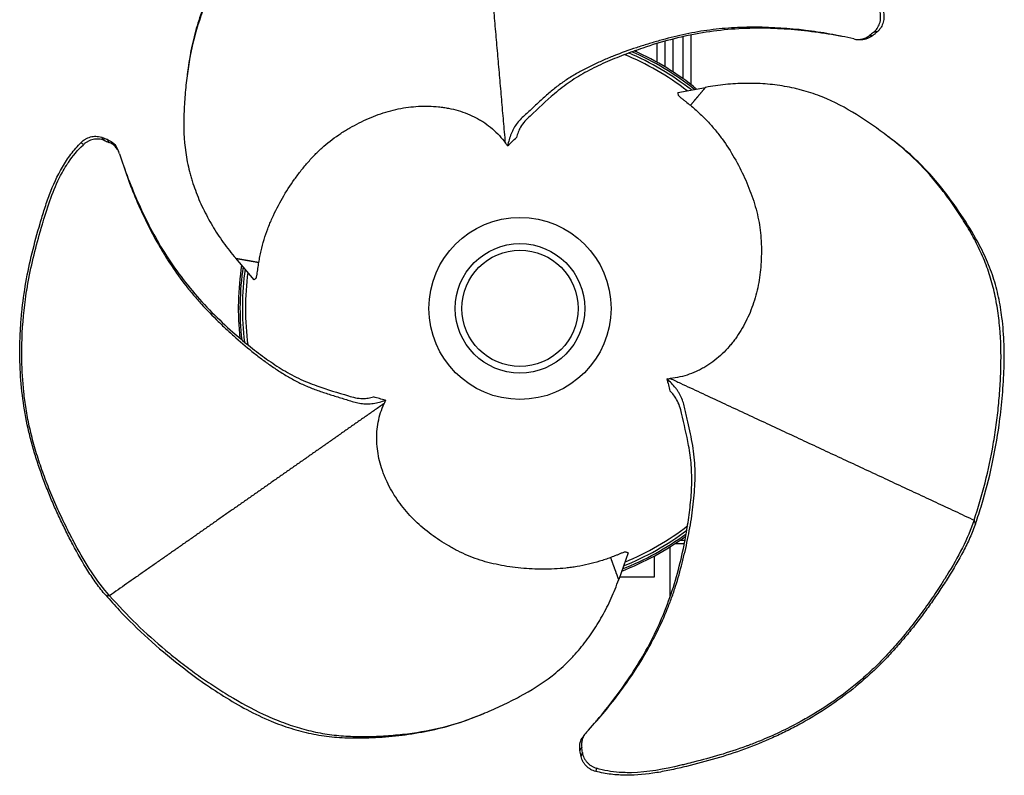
# Model space of a CAD drawing. Header units: millimetres. Extents: x 1247 to 1627, y 1234 to 1795.
# Tile 1 of 2: x 1247 to 1627, y 1234 to 1526. Entities that reach past the tile are written whole.
import ezdxf

# ---------------------------------------------------------------- set-up
doc = ezdxf.new("R2010")
doc.units = ezdxf.units.MM

msp = doc.modelspace()

# ---------------------------------------------------------------- linework, layer by layer
at = {"color": 7, "linetype": 'Continuous', "lineweight": 25}
for p, q in [((1496.07, 1507.48), (1496.07, 1517.24)), ((1506.07, 1519.61), (1506.07, 1500.69)), ((1485.07, 1513.26), (1485.07, 1513.9)), ((1493.07, 1509.22), (1493.07, 1516.44)), ((1501.01, 1497.59), (1511.71, 1499.6)), ((1337.41, 1425.32), (1330.32, 1433.58)), ((1615.99, 1331.09), (1615.42, 1332.47)), ((1501.92, 1324.75), (1503.77, 1324.75)), ((1481.8, 1319.78), (1478.19, 1309.51)), ((1498.07, 1303.23), (1498.07, 1322.21)), ((1492.07, 1310.62), (1492.07, 1318.69)), ((1478.58, 1310.62), (1492.07, 1310.62)), ((1280.12, 1303.46), (1281.6, 1303.26))]:
    msp.add_line(p, q, dxfattribs=at)
at = {"color": 1, "linetype": 'Continuous', "lineweight": 25}
for p, q in [((1499.07, 1518.17), (1499.07, 1505.61)), ((1503.07, 1502.9), (1503.07, 1518.97)), ((1503.52, 1323.36), (1499.86, 1323.36))]:
    msp.add_line(p, q, dxfattribs=at)
at = {"color": 7, "linetype": 'Continuous', "lineweight": 25}
for radius in [35.16, 25, 22.44]:
    msp.add_circle((1440.07, 1414.23), radius, dxfattribs=at)
for radius, start, end in [(108.11, 51.4653, 66.4785), (108.77, 51.1638, 66.0707), (106, 52.4585, 67.698), (107.2, 51.887, 66.9999), (108.77, 171.1638, 186.1061), (108.11, 171.4653, 186.4786), (107.2, 171.887, 186.9542), (106, 172.4585, 187.6583), (108.11, 291.4653, 306.3925), (107.2, 291.887, 306.9535), (106, 292.4585, 307.7), (108.77, 291.1638, 306.0449)]:
    msp.add_arc((1440.07, 1414.23), radius, start, end, dxfattribs=at)
for points, knots in [([(1424.12, 1608.15), (1421.59, 1607.63), (1413.98, 1606.06), (1401.38, 1602.52), (1388.24, 1597.75), (1377.05, 1592.91), (1367.69, 1588.31), (1358.61, 1583.15), (1350.63, 1577.73), (1343.83, 1572.14), (1338.09, 1566.46), (1333.05, 1560.12), (1327.91, 1552.01), (1322.74, 1542.21), (1318.16, 1531.85), (1314.95, 1522.34), (1312.97, 1514.19), (1312.2, 1508.76), (1311.84, 1506.22)], [0, 0, 0, 0, 0.04716, 0.141536, 0.236472, 0.298957, 0.361436, 0.424831, 0.488192, 0.53722, 0.586225, 0.637164, 0.688144, 0.766273, 0.844402, 0.898381, 0.952464, 1, 1, 1, 1]), ([(1423.21, 1606.96), (1418.31, 1605.98), (1413.42, 1604.79), (1403.74, 1602.04), (1398.94, 1600.47), (1391.83, 1597.86), (1389.48, 1596.95), (1384.79, 1595.03), (1382.47, 1594.03), (1377.87, 1591.95), (1375.6, 1590.87), (1371.1, 1588.63), (1368.87, 1587.47), (1362.29, 1583.86), (1358.03, 1581.26), (1352.91, 1577.68), (1351.9, 1576.95), (1349.9, 1575.45), (1348.91, 1574.68), (1346, 1572.33), (1344.13, 1570.7), (1340.57, 1567.32), (1338.88, 1565.57), (1335.68, 1561.92), (1334.18, 1560.03), (1331.34, 1556.12), (1330, 1554.1), (1327.47, 1549.95), (1326.26, 1547.82), (1323.97, 1543.5), (1322.88, 1541.3), (1321.31, 1537.97), (1320.8, 1536.85), (1319.81, 1534.6), (1319.33, 1533.46), (1317.01, 1527.76), (1315.43, 1523.13), (1313, 1513.71), (1312.15, 1508.92), (1311.22, 1501.64), (1310.97, 1499.2), (1310.56, 1494.28), (1310.4, 1491.8), (1310.15, 1484.36), (1310.29, 1479.41), (1311.35, 1472.01), (1311.84, 1469.55), (1312.63, 1466.48), (1312.8, 1465.87), (1313.15, 1464.64), (1313.33, 1464.04), (1313.9, 1462.22), (1314.31, 1461.02), (1315.62, 1457.47), (1316.6, 1455.14), (1318.79, 1450.58), (1319.99, 1448.35), (1321.94, 1445.06), (1322.62, 1443.97), (1324.03, 1441.82), (1324.76, 1440.75), (1327.03, 1437.6), (1328.63, 1435.56), (1330.32, 1433.58)], [0, 0, 0, 0, 0.0625, 0.0625, 0.125, 0.125, 0.15625, 0.15625, 0.1875, 0.1875, 0.21875, 0.21875, 0.25, 0.25, 0.3125, 0.3125, 0.328125, 0.328125, 0.34375, 0.34375, 0.375, 0.375, 0.40625, 0.40625, 0.4375, 0.4375, 0.46875, 0.46875, 0.5, 0.5, 0.53125, 0.53125, 0.546875, 0.546875, 0.5625, 0.5625, 0.625, 0.625, 0.6875, 0.6875, 0.71875, 0.71875, 0.75, 0.75, 0.8125, 0.8125, 0.84375, 0.84375, 0.851562, 0.851562, 0.859375, 0.859375, 0.875, 0.875, 0.90625, 0.90625, 0.9375, 0.9375, 0.953125, 0.953125, 0.96875, 0.96875, 1, 1, 1, 1]), ([(1434.49, 1478.02), (1434.37, 1479.47), (1434.12, 1482.31), (1433.75, 1486.54), (1433.38, 1490.71), (1433.02, 1494.89), (1432.65, 1499.07), (1432.29, 1503.26), (1431.92, 1507.46), (1431.55, 1511.65), (1431.18, 1515.85), (1430.82, 1520.05), (1430.45, 1524.24), (1430.08, 1528.43), (1429.72, 1532.61), (1429.35, 1536.79), (1428.99, 1540.97), (1428.62, 1545.14), (1428.26, 1549.31), (1427.89, 1553.48), (1427.53, 1557.65), (1427.16, 1561.8), (1426.8, 1565.95), (1426.44, 1570.1), (1426.08, 1574.23), (1425.72, 1578.35), (1425.36, 1582.47), (1425, 1586.58), (1424.64, 1590.68), (1424.28, 1594.77), (1423.92, 1598.86), (1423.57, 1602.92), (1423.33, 1605.62), (1423.21, 1606.96)], [0, 0, 0, 0, 0.0325177, 0.0637677, 0.0950177, 0.1262677, 0.1575177, 0.1887677, 0.2200177, 0.2512677, 0.2825177, 0.3137677, 0.3450177, 0.3762677, 0.4075177, 0.4387677, 0.4700177, 0.5012677, 0.5325177, 0.5637677, 0.5950177, 0.6262677, 0.6575177, 0.6887677, 0.7200177, 0.7512677, 0.7825177, 0.8137677, 0.8450177, 0.8762677, 0.9075177, 0.9387677, 0.9700177, 0.9700177, 0.9700177, 0.9700177]), ([(1576.51, 1520.83), (1577.08, 1521.27), (1577.57, 1521.79), (1578.19, 1522.67), (1578.37, 1522.99), (1578.69, 1523.63), (1578.83, 1523.96), (1579.05, 1524.65), (1579.14, 1525), (1579.27, 1525.72), (1579.31, 1526.08), (1579.34, 1526.8), (1579.33, 1527.17), (1579.26, 1527.9), (1579.2, 1528.26), (1579.12, 1528.62)], [0, 0, 0, 0, 0.25, 0.25, 0.375, 0.375, 0.5, 0.5, 0.625, 0.625, 0.75, 0.75, 0.875, 0.875, 1, 1, 1, 1]), ([(1580.31, 1528.98), (1580.5, 1528.28), (1580.6, 1527.58), (1580.6, 1526.5), (1580.58, 1526.14), (1580.49, 1525.43), (1580.42, 1525.09), (1580.23, 1524.4), (1580.11, 1524.06), (1579.83, 1523.41), (1579.67, 1523.1), (1579.31, 1522.5), (1579.1, 1522.21), (1578.65, 1521.67), (1578.4, 1521.41), (1578.14, 1521.17)], [0, 0, 0, 0, 0.25, 0.25, 0.375, 0.375, 0.5, 0.5, 0.625, 0.625, 0.75, 0.75, 0.875, 0.875, 1, 1, 1, 1]), ([(1569.03, 1518.27), (1565.94, 1518.98), (1562.83, 1519.62), (1556.57, 1520.75), (1553.43, 1521.22), (1543.97, 1522.38), (1537.62, 1522.8), (1529.65, 1522.83), (1528.06, 1522.81), (1524.88, 1522.71), (1523.29, 1522.64), (1518.54, 1522.33), (1515.39, 1522.02), (1510.7, 1521.36), (1509.14, 1521.11), (1506.04, 1520.55), (1504.5, 1520.24), (1499.93, 1519.25), (1496.92, 1518.48), (1492.44, 1517.22), (1490.96, 1516.78), (1487.99, 1515.87), (1486.52, 1515.4), (1482.1, 1513.93), (1479.18, 1512.89), (1474.88, 1511.18), (1473.46, 1510.59), (1470.66, 1509.36), (1469.27, 1508.72), (1466.53, 1507.4), (1465.18, 1506.71), (1462.53, 1505.27), (1461.23, 1504.53), (1458.67, 1502.95), (1457.41, 1502.12), (1454.95, 1500.36), (1453.75, 1499.43), (1451.38, 1497.47), (1450.22, 1496.46), (1447.93, 1494.39), (1446.8, 1493.33), (1445.09, 1491.75), (1444.52, 1491.22), (1443.37, 1490.17), (1442.8, 1489.65), (1441.65, 1488.6), (1441.08, 1488.07), (1440, 1486.96), (1439.48, 1486.38), (1438.52, 1485.15), (1438.08, 1484.5), (1437.49, 1483.45), (1437.3, 1483.09), (1436.95, 1482.37), (1436.79, 1482), (1436.04, 1480.14), (1435.62, 1478.58), (1435.31, 1476.97)], [0, 0, 0, 0, 0.0625, 0.0625, 0.125, 0.125, 0.25, 0.25, 0.28125, 0.28125, 0.3125, 0.3125, 0.375, 0.375, 0.40625, 0.40625, 0.4375, 0.4375, 0.5, 0.5, 0.53125, 0.53125, 0.5625, 0.5625, 0.625, 0.625, 0.65625, 0.65625, 0.6875, 0.6875, 0.71875, 0.71875, 0.75, 0.75, 0.78125, 0.78125, 0.8125, 0.8125, 0.84375, 0.84375, 0.875, 0.875, 0.890625, 0.890625, 0.90625, 0.90625, 0.921875, 0.921875, 0.9375, 0.9375, 0.953125, 0.953125, 0.960937, 0.960937, 0.96875, 0.96875, 1, 1, 1, 1]), ([(1564.45, 1519.23), (1563.95, 1519.32), (1560.02, 1520.05), (1552.58, 1521.17), (1542.12, 1522.21), (1531.32, 1522.57), (1520.29, 1522.04), (1509.13, 1520.53), (1498.18, 1518.16), (1488.52, 1515.2), (1480.1, 1512.15), (1472.9, 1509.22), (1465.96, 1505.84), (1459.37, 1501.91), (1452.02, 1496.15), (1446.39, 1490.79), (1441.92, 1486.57), (1440.36, 1484.46), (1439.32, 1482.31), (1438.91, 1480.95), (1438.71, 1480.26)], [0, 0, 0, 0, 0.010919, 0.084902, 0.158925, 0.232858, 0.312677, 0.392763, 0.472896, 0.55278, 0.609543, 0.666606, 0.723589, 0.780277, 0.836726, 0.929452, 0.949943, 0.970343, 0.985163, 1, 1, 1, 1]), ([(1578.14, 1521.17), (1577.84, 1520.91), (1577.55, 1520.65), (1576.94, 1520.13), (1576.64, 1519.88), (1576.33, 1519.63)], [0, 0, 0, 0, 0.5, 0.5, 1, 1, 1, 1]), ([(1578.14, 1521.17), (1577.88, 1521.12), (1577.61, 1521.05), (1577.06, 1520.93), (1576.78, 1520.87), (1576.51, 1520.83)], [0, 0, 0, 0, 0.5, 0.5, 1, 1, 1, 1]), ([(1569.03, 1518.27), (1569.54, 1518.15), (1570.06, 1518.09), (1571.1, 1518.08), (1571.62, 1518.14), (1572.64, 1518.37), (1573.13, 1518.55), (1573.84, 1518.89), (1574.08, 1519.02), (1574.53, 1519.3), (1574.75, 1519.45), (1574.96, 1519.62)], [0, 0, 0, 0, 0.25, 0.25, 0.5, 0.5, 0.75, 0.75, 0.875, 0.875, 1, 1, 1, 1]), ([(1569.99, 1518.11), (1570.06, 1518.11), (1570.51, 1518.07), (1570.99, 1518.03), (1571.4, 1518.01)], [0, 0, 0, 0, 0.156376, 1, 1, 1, 1]), ([(1576.33, 1519.63), (1575.65, 1519.17), (1574.27, 1518.27), (1572.49, 1517.92), (1571.54, 1518.01), (1571.4, 1518.03)], [0, 0, 0, 0, 0.4585891, 0.9171682, 1, 1, 1, 1]), ([(1574.96, 1519.62), (1575, 1519.62), (1575.05, 1519.62), (1575.09, 1519.61), (1575.23, 1519.61), (1575.37, 1519.61), (1575.51, 1519.61), (1575.62, 1519.61), (1575.74, 1519.61), (1575.85, 1519.61), (1575.96, 1519.61), (1576.08, 1519.62), (1576.2, 1519.62), (1576.24, 1519.62), (1576.29, 1519.63), (1576.33, 1519.63)], [0, 0, 0, 0, 0.000378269, 0.000378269, 0.000378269, 0.001641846, 0.001641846, 0.001641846, 0.002639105, 0.002639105, 0.002639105, 0.003638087, 0.003638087, 0.003638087, 0.004015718, 0.004015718, 0.004015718, 0.004015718]), ([(1311.81, 1506.24), (1311.77, 1505.92), (1311.69, 1505.27), (1311.6, 1504.62), (1311.56, 1504.3)], [0, 0, 0, 0, 0.500016, 1, 1, 1, 1]), ([(1511.71, 1499.6), (1511.65, 1499.53), (1511.52, 1499.37), (1511.33, 1499.15), (1511.14, 1498.92), (1510.94, 1498.69), (1510.75, 1498.46), (1510.56, 1498.23), (1510.37, 1498.01), (1510.18, 1497.78), (1509.99, 1497.55), (1509.8, 1497.32), (1509.61, 1497.1), (1509.41, 1496.87), (1509.22, 1496.64), (1509.03, 1496.41), (1508.84, 1496.19), (1508.65, 1495.96), (1508.46, 1495.73), (1508.27, 1495.5), (1508.08, 1495.28), (1507.89, 1495.05), (1507.7, 1494.82), (1507.51, 1494.6), (1507.32, 1494.37), (1507.13, 1494.14), (1506.94, 1493.92), (1506.75, 1493.69), (1506.56, 1493.46), (1506.37, 1493.24), (1506.18, 1493.01), (1506.02, 1492.82), (1505.92, 1492.7), (1505.88, 1492.66)], [0, 0, 0, 0, 0.03125, 0.0625, 0.09375, 0.125, 0.15625, 0.1875, 0.21875, 0.25, 0.28125, 0.3125, 0.34375, 0.375, 0.40625, 0.4375, 0.46875, 0.5, 0.53125, 0.5625, 0.59375, 0.625, 0.65625, 0.6875, 0.71875, 0.75, 0.78125, 0.8125, 0.84375, 0.875, 0.90625, 0.9375, 0.9551749, 0.9551749, 0.9551749, 0.9551749]), ([(1615.42, 1332.47), (1617.01, 1337.21), (1618.43, 1342.04), (1620.89, 1351.8), (1621.93, 1356.73), (1623.22, 1364.2), (1623.61, 1366.69), (1624.29, 1371.71), (1624.58, 1374.22), (1625.08, 1379.24), (1625.29, 1381.75), (1625.6, 1386.77), (1625.71, 1389.27), (1625.87, 1396.78), (1625.75, 1401.77), (1625.21, 1407.99), (1625.08, 1409.23), (1624.78, 1411.71), (1624.61, 1412.95), (1624.03, 1416.66), (1623.55, 1419.08), (1622.4, 1423.86), (1621.74, 1426.2), (1620.18, 1430.8), (1619.29, 1433.04), (1617.32, 1437.46), (1616.24, 1439.62), (1613.91, 1443.9), (1612.67, 1446), (1610.07, 1450.15), (1608.72, 1452.19), (1606.62, 1455.22), (1605.9, 1456.22), (1604.45, 1458.2), (1603.71, 1459.19), (1599.93, 1464.05), (1596.71, 1467.73), (1589.76, 1474.54), (1586.04, 1477.67), (1580.2, 1482.11), (1578.21, 1483.55), (1574.16, 1486.37), (1572.09, 1487.75), (1565.77, 1491.68), (1561.41, 1494.04), (1554.47, 1496.82), (1552.1, 1497.62), (1549.04, 1498.48), (1548.43, 1498.64), (1547.2, 1498.95), (1546.58, 1499.1), (1544.72, 1499.51), (1543.48, 1499.76), (1539.75, 1500.4), (1537.24, 1500.71), (1532.2, 1501.09), (1529.66, 1501.17), (1525.84, 1501.12), (1524.56, 1501.08), (1521.99, 1500.94), (1520.7, 1500.84), (1516.83, 1500.45), (1514.27, 1500.08), (1511.71, 1499.6)], [0, 0, 0, 0, 0.0625, 0.0625, 0.125, 0.125, 0.15625, 0.15625, 0.1875, 0.1875, 0.21875, 0.21875, 0.25, 0.25, 0.3125, 0.3125, 0.328125, 0.328125, 0.34375, 0.34375, 0.375, 0.375, 0.40625, 0.40625, 0.4375, 0.4375, 0.46875, 0.46875, 0.5, 0.5, 0.53125, 0.53125, 0.546875, 0.546875, 0.5625, 0.5625, 0.625, 0.625, 0.6875, 0.6875, 0.71875, 0.71875, 0.75, 0.75, 0.8125, 0.8125, 0.84375, 0.84375, 0.851562, 0.851562, 0.859375, 0.859375, 0.875, 0.875, 0.90625, 0.90625, 0.9375, 0.9375, 0.953125, 0.953125, 0.96875, 0.96875, 1, 1, 1, 1]), ([(1501.01, 1497.59), (1501.04, 1497.47), (1501.04, 1497.35), (1501.05, 1497.12), (1501.06, 1497), (1501.1, 1496.79), (1501.13, 1496.71), (1501.19, 1496.58), (1501.22, 1496.53), (1501.29, 1496.43), (1501.33, 1496.38), (1501.48, 1496.2), (1501.62, 1496.07), (1501.9, 1495.82), (1502.05, 1495.7), (1502.51, 1495.33), (1502.82, 1495.09), (1503.43, 1494.61), (1503.74, 1494.37), (1504.66, 1493.64), (1505.28, 1493.15), (1505.88, 1492.66)], [0, 0, 0, 0, 0.125, 0.125, 0.25, 0.25, 0.3125, 0.3125, 0.34375, 0.34375, 0.375, 0.375, 0.4375, 0.4375, 0.5, 0.5, 0.625, 0.625, 0.75, 0.75, 1, 1, 1, 1]), ([(1339.25, 1432.01), (1339.37, 1432.76), (1339.51, 1433.5), (1339.8, 1434.98), (1339.95, 1435.72), (1340.46, 1437.91), (1340.85, 1439.36), (1341.71, 1442.21), (1342.19, 1443.61), (1342.97, 1445.7), (1343.25, 1446.4), (1343.81, 1447.76), (1344.1, 1448.44), (1345.58, 1451.78), (1346.91, 1454.34), (1349.79, 1459.32), (1351.35, 1461.74), (1353.86, 1465.26), (1354.73, 1466.42), (1356.53, 1468.69), (1357.45, 1469.8), (1359.35, 1471.95), (1360.32, 1472.99), (1362.3, 1474.99), (1363.32, 1475.95), (1366.45, 1478.7), (1368.63, 1480.33), (1371.49, 1482.19), (1372.06, 1482.56), (1373.22, 1483.26), (1373.81, 1483.6), (1375.57, 1484.61), (1376.76, 1485.25), (1380.38, 1487.07), (1382.85, 1488.16), (1386.64, 1489.53), (1387.92, 1489.94), (1390.5, 1490.67), (1391.8, 1490.99), (1395.7, 1491.79), (1398.29, 1492.13), (1403.48, 1492.42), (1406.07, 1492.37), (1409.3, 1492.03), (1409.94, 1491.95), (1411.22, 1491.76), (1411.85, 1491.65), (1413.74, 1491.29), (1414.98, 1490.99), (1418.63, 1489.92), (1420.97, 1488.99), (1423.77, 1487.51), (1424.32, 1487.19), (1425.41, 1486.54), (1425.94, 1486.2), (1427.49, 1485.14), (1428.48, 1484.39), (1431.31, 1481.94), (1433.01, 1480.1), (1434.49, 1478.02)], [0, 0, 0, 0, 0.015625, 0.015625, 0.03125, 0.03125, 0.0625, 0.0625, 0.09375, 0.09375, 0.109375, 0.109375, 0.125, 0.125, 0.1875, 0.1875, 0.25, 0.25, 0.28125, 0.28125, 0.3125, 0.3125, 0.34375, 0.34375, 0.375, 0.375, 0.4375, 0.4375, 0.453125, 0.453125, 0.46875, 0.46875, 0.5, 0.5, 0.5625, 0.5625, 0.59375, 0.59375, 0.625, 0.625, 0.6875, 0.6875, 0.75, 0.75, 0.765625, 0.765625, 0.78125, 0.78125, 0.8125, 0.8125, 0.875, 0.875, 0.890625, 0.890625, 0.90625, 0.90625, 0.9375, 0.9375, 1, 1, 1, 1]), ([(1505.88, 1492.66), (1506.47, 1492.18), (1507.05, 1491.69), (1508.19, 1490.7), (1508.74, 1490.2), (1510.39, 1488.66), (1511.45, 1487.6), (1513.48, 1485.43), (1514.46, 1484.31), (1515.88, 1482.59), (1516.34, 1482.01), (1517.25, 1480.84), (1517.69, 1480.25), (1519.84, 1477.29), (1521.39, 1474.86), (1524.27, 1469.87), (1525.58, 1467.31), (1527.38, 1463.38), (1527.94, 1462.05), (1529.01, 1459.36), (1529.51, 1458), (1530.42, 1455.29), (1530.84, 1453.93), (1531.58, 1451.2), (1531.9, 1449.84), (1532.71, 1445.76), (1533.04, 1443.05), (1533.22, 1439.65), (1533.25, 1438.97), (1533.28, 1437.61), (1533.29, 1436.94), (1533.28, 1434.91), (1533.23, 1433.56), (1533, 1429.51), (1532.71, 1426.83), (1532, 1422.86), (1531.72, 1421.55), (1531.06, 1418.95), (1530.68, 1417.66), (1529.43, 1413.88), (1528.43, 1411.47), (1526.08, 1406.83), (1524.74, 1404.61), (1522.84, 1401.99), (1522.45, 1401.47), (1521.65, 1400.46), (1521.24, 1399.96), (1519.97, 1398.51), (1519.1, 1397.58), (1516.35, 1394.96), (1514.37, 1393.4), (1511.69, 1391.71), (1511.14, 1391.39), (1510.03, 1390.78), (1509.47, 1390.49), (1507.78, 1389.67), (1506.63, 1389.19), (1503.1, 1387.96), (1500.65, 1387.42), (1498.1, 1387.17)], [0, 0, 0, 0, 0.015625, 0.015625, 0.03125, 0.03125, 0.0625, 0.0625, 0.09375, 0.09375, 0.109375, 0.109375, 0.125, 0.125, 0.1875, 0.1875, 0.25, 0.25, 0.28125, 0.28125, 0.3125, 0.3125, 0.34375, 0.34375, 0.375, 0.375, 0.4375, 0.4375, 0.453125, 0.453125, 0.46875, 0.46875, 0.5, 0.5, 0.5625, 0.5625, 0.59375, 0.59375, 0.625, 0.625, 0.6875, 0.6875, 0.75, 0.75, 0.765625, 0.765625, 0.78125, 0.78125, 0.8125, 0.8125, 0.875, 0.875, 0.890625, 0.890625, 0.90625, 0.90625, 0.9375, 0.9375, 1, 1, 1, 1]), ([(1270.59, 1478.3), (1271.09, 1478.82), (1271.65, 1479.25), (1272.58, 1479.8), (1272.91, 1479.96), (1273.56, 1480.23), (1273.9, 1480.34), (1274.59, 1480.52), (1274.94, 1480.59), (1275.65, 1480.68), (1276, 1480.69), (1276.7, 1480.68), (1277.05, 1480.64), (1277.75, 1480.52), (1278.09, 1480.44), (1278.43, 1480.33)], [0, 0, 0, 0, 0.25, 0.25, 0.375, 0.375, 0.5, 0.5, 0.625, 0.625, 0.75, 0.75, 0.875, 0.875, 1, 1, 1, 1]), ([(1279.54, 1479.09), (1278.87, 1479.36), (1278.18, 1479.53), (1277.11, 1479.62), (1276.74, 1479.62), (1276.03, 1479.58), (1275.67, 1479.53), (1274.96, 1479.38), (1274.61, 1479.28), (1273.93, 1479.03), (1273.59, 1478.89), (1272.95, 1478.55), (1272.64, 1478.36), (1272.04, 1477.94), (1271.76, 1477.7), (1271.49, 1477.45)], [0, 0, 0, 0, 0.25, 0.25, 0.375, 0.375, 0.5, 0.5, 0.625, 0.625, 0.75, 0.75, 0.875, 0.875, 1, 1, 1, 1]), ([(1278.43, 1480.33), (1278.61, 1480.13), (1278.8, 1479.93), (1279.18, 1479.51), (1279.37, 1479.3), (1279.54, 1479.09)], [0, 0, 0, 0, 0.5, 0.5, 1, 1, 1, 1]), ([(1278.43, 1480.33), (1278.8, 1480.2), (1279.18, 1480.08), (1279.93, 1479.81), (1280.3, 1479.68), (1280.67, 1479.54)], [0, 0, 0, 0, 0.5, 0.5, 1, 1, 1, 1]), ([(1281.36, 1478.35), (1281.34, 1478.39), (1281.32, 1478.43), (1281.3, 1478.46), (1281.24, 1478.59), (1281.17, 1478.71), (1281.1, 1478.83), (1281.04, 1478.93), (1280.98, 1479.03), (1280.93, 1479.13), (1280.87, 1479.22), (1280.8, 1479.32), (1280.74, 1479.42), (1280.72, 1479.46), (1280.69, 1479.5), (1280.67, 1479.54)], [0, 0, 0, 0, 0.000378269, 0.000378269, 0.000378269, 0.001641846, 0.001641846, 0.001641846, 0.002639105, 0.002639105, 0.002639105, 0.003638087, 0.003638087, 0.003638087, 0.004015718, 0.004015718, 0.004015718, 0.004015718]), ([(1280.67, 1479.54), (1281.41, 1479.17), (1282.88, 1478.43), (1284.08, 1477.06), (1284.46, 1476.19), (1284.52, 1476.06)], [0, 0, 0, 0, 0.458589, 0.917168, 1, 1, 1, 1]), ([(1583.89, 1479.31), (1583.63, 1479.51), (1583.11, 1479.9), (1582.59, 1480.3), (1582.33, 1480.5)], [0, 0, 0, 0, 0.500016, 1, 1, 1, 1]), ([(1615.99, 1331.09), (1616.8, 1333.54), (1619.25, 1340.91), (1622.48, 1353.6), (1624.93, 1367.36), (1626.33, 1379.47), (1627.02, 1389.88), (1627.1, 1400.32), (1626.39, 1409.95), (1624.95, 1418.63), (1622.9, 1426.43), (1619.93, 1433.97), (1615.48, 1442.48), (1609.57, 1451.86), (1602.89, 1461), (1596.26, 1468.54), (1590.2, 1474.33), (1585.88, 1477.71), (1583.86, 1479.29)], [0, 0, 0, 0, 0.04716, 0.141536, 0.236472, 0.298957, 0.361436, 0.424831, 0.488192, 0.53722, 0.586225, 0.637164, 0.688144, 0.766273, 0.844402, 0.898381, 0.952464, 1, 1, 1, 1]), ([(1280.12, 1303.46), (1278.87, 1304.93), (1277.67, 1306.45), (1275.39, 1309.6), (1274.3, 1311.23), (1271.16, 1316.18), (1269.25, 1319.59), (1266.51, 1324.77), (1265.62, 1326.51), (1263.89, 1330), (1263.04, 1331.75), (1261.39, 1335.28), (1260.59, 1337.06), (1259.05, 1340.63), (1258.3, 1342.43), (1256.87, 1346.04), (1256.18, 1347.85), (1254.86, 1351.51), (1254.23, 1353.35), (1253.04, 1357.05), (1252.48, 1358.92), (1251.42, 1362.67), (1250.93, 1364.57), (1249.59, 1370.25), (1248.87, 1374.06), (1247.78, 1381.71), (1247.4, 1385.54), (1246.97, 1393.25), (1246.91, 1397.11), (1247.04, 1402.94), (1247.12, 1404.88), (1247.36, 1408.78), (1247.52, 1410.73), (1248.11, 1416.56), (1248.65, 1420.43), (1250, 1428.1), (1250.81, 1431.9), (1252.65, 1439.48), (1253.68, 1443.24), (1255.32, 1448.87), (1255.89, 1450.75), (1257.09, 1454.48), (1257.73, 1456.34), (1259.8, 1461.83), (1261.41, 1465.4), (1263.89, 1469.65), (1264.41, 1470.49), (1265.51, 1472.14), (1266.09, 1472.96), (1267.89, 1475.35), (1269.19, 1476.87), (1270.59, 1478.3)], [0, 0, 0, 0, 0.03125, 0.03125, 0.0625, 0.0625, 0.125, 0.125, 0.15625, 0.15625, 0.1875, 0.1875, 0.21875, 0.21875, 0.25, 0.25, 0.28125, 0.28125, 0.3125, 0.3125, 0.34375, 0.34375, 0.375, 0.375, 0.4375, 0.4375, 0.5, 0.5, 0.5625, 0.5625, 0.59375, 0.59375, 0.625, 0.625, 0.6875, 0.6875, 0.75, 0.75, 0.8125, 0.8125, 0.84375, 0.84375, 0.875, 0.875, 0.9375, 0.9375, 0.953125, 0.953125, 0.96875, 0.96875, 1, 1, 1, 1]), ([(1281.6, 1303.26), (1276.53, 1309.02), (1272.12, 1316.08), (1267.55, 1324.59), (1265.85, 1327.84), (1263.82, 1331.92), (1261.64, 1336.61), (1259.51, 1341.43), (1258.04, 1345.06), (1256.23, 1349.8), (1254.52, 1354.56), (1252.31, 1361.77), (1250.85, 1367.63), (1249.92, 1372.16), (1249.15, 1376.59), (1248.15, 1384.13), (1247.73, 1391.33), (1247.69, 1397.4), (1247.8, 1405.41), (1248.5, 1413.83), (1249.62, 1421.13), (1251.17, 1430.15), (1253.19, 1438.23), (1255.56, 1446.41), (1257.95, 1454.49), (1260.61, 1462.15), (1264.61, 1468.92), (1267.11, 1472.75), (1269.31, 1475.38), (1271.49, 1477.45)], [0, 0, 0, 0, 0.109375, 0.1162097, 0.125, 0.15625, 0.171875, 0.1875, 0.21875, 0.2199779, 0.25, 0.28125, 0.3125, 0.3276455, 0.34375, 0.375, 0.4375, 0.4531728, 0.46875, 0.5625, 0.5902945, 0.59375, 0.71875, 0.7376921, 0.75, 0.875, 0.8969033, 0.90625, 0.9662483, 0.9662483, 0.9662483, 0.9662483]), ([(1271.49, 1477.45), (1271.45, 1477.5), (1271.4, 1477.54), (1271.36, 1477.58), (1271.24, 1477.69), (1271.12, 1477.8), (1271, 1477.92), (1270.97, 1477.94), (1270.95, 1477.97), (1270.92, 1478), (1270.81, 1478.1), (1270.7, 1478.2), (1270.59, 1478.3)], [0, 0, 0, 0, 0.000592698, 0.000592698, 0.000592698, 0.00216402, 0.00216402, 0.00216402, 0.002556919, 0.002556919, 0.002556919, 0.004014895, 0.004014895, 0.004014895, 0.004014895]), ([(1285.5, 1473.89), (1285.35, 1474.39), (1285.14, 1474.87), (1284.63, 1475.77), (1284.31, 1476.2), (1283.6, 1476.96), (1283.21, 1477.3), (1282.55, 1477.75), (1282.33, 1477.89), (1281.86, 1478.14), (1281.61, 1478.25), (1281.36, 1478.35)], [0, 0, 0, 0, 0.25, 0.25, 0.5, 0.5, 0.75, 0.75, 0.875, 0.875, 1, 1, 1, 1]), ([(1285.16, 1474.8), (1285.13, 1474.86), (1284.93, 1475.28), (1284.72, 1475.71), (1284.54, 1476.07)], [0, 0, 0, 0, 0.156376, 1, 1, 1, 1]), ([(1285.5, 1473.89), (1286.42, 1470.86), (1287.42, 1467.84), (1289.58, 1461.87), (1290.74, 1458.91), (1294.47, 1450.14), (1297.27, 1444.43), (1301.24, 1437.51), (1302.05, 1436.14), (1303.73, 1433.43), (1304.58, 1432.09), (1307.22, 1428.13), (1309.07, 1425.56), (1311.99, 1421.83), (1312.98, 1420.6), (1315.02, 1418.2), (1316.05, 1417.02), (1319.2, 1413.56), (1321.37, 1411.33), (1324.7, 1408.09), (1325.83, 1407.02), (1328.1, 1404.91), (1329.24, 1403.87), (1332.72, 1400.77), (1335.09, 1398.77), (1338.71, 1395.9), (1339.94, 1394.97), (1342.4, 1393.15), (1343.65, 1392.27), (1346.16, 1390.56), (1347.43, 1389.74), (1350, 1388.16), (1351.3, 1387.41), (1353.95, 1385.98), (1355.29, 1385.3), (1358.05, 1384.05), (1359.46, 1383.48), (1362.33, 1382.4), (1363.79, 1381.91), (1366.73, 1380.96), (1368.21, 1380.5), (1370.44, 1379.82), (1371.18, 1379.59), (1372.66, 1379.12), (1373.4, 1378.88), (1374.88, 1378.41), (1375.62, 1378.18), (1377.13, 1377.8), (1377.89, 1377.64), (1379.44, 1377.43), (1380.22, 1377.37), (1381.42, 1377.38), (1381.83, 1377.4), (1382.63, 1377.46), (1383.03, 1377.5), (1385.01, 1377.78), (1386.58, 1378.2), (1388.12, 1378.73)], [0, 0, 0, 0, 0.0625, 0.0625, 0.125, 0.125, 0.25, 0.25, 0.28125, 0.28125, 0.3125, 0.3125, 0.375, 0.375, 0.40625, 0.40625, 0.4375, 0.4375, 0.5, 0.5, 0.53125, 0.53125, 0.5625, 0.5625, 0.625, 0.625, 0.65625, 0.65625, 0.6875, 0.6875, 0.71875, 0.71875, 0.75, 0.75, 0.78125, 0.78125, 0.8125, 0.8125, 0.84375, 0.84375, 0.875, 0.875, 0.890625, 0.890625, 0.90625, 0.90625, 0.921875, 0.921875, 0.9375, 0.9375, 0.953125, 0.953125, 0.960938, 0.960938, 0.96875, 0.96875, 1, 1, 1, 1]), ([(1286.95, 1469.45), (1287.13, 1468.96), (1288.46, 1465.2), (1291.21, 1458.19), (1295.54, 1448.62), (1300.63, 1439.08), (1306.61, 1429.8), (1313.49, 1420.88), (1321.02, 1412.59), (1328.41, 1405.7), (1335.26, 1399.93), (1341.4, 1395.16), (1347.79, 1390.85), (1354.49, 1387.1), (1363.16, 1383.62), (1370.61, 1381.42), (1376.51, 1379.66), (1379.11, 1379.36), (1381.49, 1379.54), (1382.88, 1379.87), (1383.57, 1380.03)], [0, 0, 0, 0, 0.0109193, 0.0849016, 0.1589249, 0.232858, 0.3126766, 0.3927628, 0.4728964, 0.5527798, 0.6095435, 0.6666057, 0.7235889, 0.7802772, 0.8367257, 0.9294518, 0.9499428, 0.9703427, 0.9851628, 1, 1, 1, 1]), ([(1330.32, 1433.58), (1330.42, 1433.57), (1330.62, 1433.53), (1330.91, 1433.48), (1331.2, 1433.43), (1331.5, 1433.38), (1331.79, 1433.33), (1332.08, 1433.27), (1332.38, 1433.22), (1332.67, 1433.17), (1332.96, 1433.12), (1333.25, 1433.07), (1333.55, 1433.02), (1333.84, 1432.96), (1334.13, 1432.91), (1334.42, 1432.86), (1334.72, 1432.81), (1335.01, 1432.76), (1335.3, 1432.71), (1335.59, 1432.65), (1335.88, 1432.6), (1336.18, 1432.55), (1336.47, 1432.5), (1336.76, 1432.45), (1337.05, 1432.4), (1337.34, 1432.35), (1337.63, 1432.29), (1337.92, 1432.24), (1338.22, 1432.19), (1338.51, 1432.14), (1338.8, 1432.09), (1339.05, 1432.05), (1339.2, 1432.02), (1339.25, 1432.01)], [0, 0, 0, 0, 0.03125, 0.0625, 0.09375, 0.125, 0.15625, 0.1875, 0.21875, 0.25, 0.28125, 0.3125, 0.34375, 0.375, 0.40625, 0.4375, 0.46875, 0.5, 0.53125, 0.5625, 0.59375, 0.625, 0.65625, 0.6875, 0.71875, 0.75, 0.78125, 0.8125, 0.84375, 0.875, 0.90625, 0.9375, 0.9551749, 0.9551749, 0.9551749, 0.9551749]), ([(1337.41, 1425.32), (1337.51, 1425.41), (1337.61, 1425.47), (1337.81, 1425.6), (1337.91, 1425.66), (1338.07, 1425.81), (1338.12, 1425.86), (1338.2, 1425.99), (1338.23, 1426.03), (1338.28, 1426.14), (1338.31, 1426.21), (1338.38, 1426.43), (1338.43, 1426.61), (1338.5, 1426.98), (1338.53, 1427.17), (1338.62, 1427.75), (1338.68, 1428.14), (1338.79, 1428.91), (1338.84, 1429.3), (1339.01, 1430.46), (1339.13, 1431.24), (1339.25, 1432.01)], [0, 0, 0, 0, 0.125, 0.125, 0.25, 0.25, 0.3125, 0.3125, 0.34375, 0.34375, 0.375, 0.375, 0.4375, 0.4375, 0.5, 0.5, 0.625, 0.625, 0.75, 0.75, 1, 1, 1, 1]), ([(1465.7, 1250.54), (1467.86, 1252.85), (1469.97, 1255.23), (1474.07, 1260.08), (1476.05, 1262.57), (1481.78, 1270.18), (1485.33, 1275.46), (1489.34, 1282.36), (1490.11, 1283.75), (1491.62, 1286.55), (1492.35, 1287.96), (1494.46, 1292.23), (1495.76, 1295.11), (1497.54, 1299.51), (1498.1, 1300.98), (1499.17, 1303.94), (1499.67, 1305.43), (1501.09, 1309.89), (1501.93, 1312.88), (1503.08, 1317.39), (1503.44, 1318.89), (1504.14, 1321.91), (1504.47, 1323.43), (1505.41, 1327.99), (1505.96, 1331.04), (1506.63, 1335.62), (1506.83, 1337.14), (1507.17, 1340.18), (1507.31, 1341.7), (1507.53, 1344.74), (1507.61, 1346.25), (1507.69, 1349.26), (1507.69, 1350.76), (1507.61, 1353.77), (1507.52, 1355.27), (1507.23, 1358.28), (1507.02, 1359.79), (1506.51, 1362.82), (1506.21, 1364.33), (1505.56, 1367.35), (1505.22, 1368.86), (1504.7, 1371.13), (1504.53, 1371.89), (1504.19, 1373.4), (1504.03, 1374.16), (1503.7, 1375.68), (1503.52, 1376.44), (1503.1, 1377.93), (1502.86, 1378.67), (1502.27, 1380.12), (1501.92, 1380.83), (1501.32, 1381.86), (1501.1, 1382.2), (1500.65, 1382.87), (1500.41, 1383.19), (1499.17, 1384.77), (1498.03, 1385.92), (1496.79, 1386.99)], [0, 0, 0, 0, 0.0625, 0.0625, 0.125, 0.125, 0.25, 0.25, 0.28125, 0.28125, 0.3125, 0.3125, 0.375, 0.375, 0.40625, 0.40625, 0.4375, 0.4375, 0.5, 0.5, 0.53125, 0.53125, 0.5625, 0.5625, 0.625, 0.625, 0.65625, 0.65625, 0.6875, 0.6875, 0.71875, 0.71875, 0.75, 0.75, 0.78125, 0.78125, 0.8125, 0.8125, 0.84375, 0.84375, 0.875, 0.875, 0.890625, 0.890625, 0.90625, 0.90625, 0.921875, 0.921875, 0.9375, 0.9375, 0.953125, 0.953125, 0.960938, 0.960938, 0.96875, 0.96875, 1, 1, 1, 1]), ([(1498.1, 1387.17), (1499.42, 1386.56), (1502.01, 1385.35), (1505.86, 1383.56), (1509.66, 1381.79), (1513.46, 1380.01), (1517.26, 1378.24), (1521.07, 1376.46), (1524.89, 1374.68), (1528.71, 1372.9), (1532.53, 1371.12), (1536.34, 1369.34), (1540.16, 1367.56), (1543.97, 1365.79), (1547.77, 1364.01), (1551.58, 1362.24), (1555.38, 1360.47), (1559.17, 1358.69), (1562.97, 1356.93), (1566.76, 1355.16), (1570.55, 1353.39), (1574.33, 1351.63), (1578.11, 1349.87), (1581.87, 1348.11), (1585.64, 1346.36), (1589.39, 1344.61), (1593.13, 1342.86), (1596.87, 1341.12), (1600.6, 1339.38), (1604.33, 1337.64), (1608.04, 1335.91), (1611.74, 1334.18), (1614.19, 1333.04), (1615.42, 1332.47)], [0, 0, 0, 0, 0.0325177, 0.0637677, 0.0950177, 0.1262677, 0.1575177, 0.1887677, 0.2200177, 0.2512677, 0.2825177, 0.3137677, 0.3450177, 0.3762677, 0.4075177, 0.4387677, 0.4700177, 0.5012677, 0.5325177, 0.5637677, 0.5950177, 0.6262677, 0.6575177, 0.6887677, 0.7200177, 0.7512677, 0.7825177, 0.8137677, 0.8450177, 0.8762677, 0.9075177, 0.9387677, 0.9700177, 0.9700177, 0.9700177, 0.9700177]), ([(1468.82, 1254.02), (1469.15, 1254.41), (1471.75, 1257.45), (1476.44, 1263.33), (1482.56, 1271.87), (1488.28, 1281.04), (1493.33, 1290.86), (1497.61, 1301.28), (1501.03, 1311.95), (1503.3, 1321.79), (1504.86, 1330.61), (1505.93, 1338.31), (1506.47, 1346.01), (1506.36, 1353.68), (1505.05, 1362.92), (1503.22, 1370.48), (1501.8, 1376.47), (1500.76, 1378.87), (1499.41, 1380.84), (1498.43, 1381.88), (1497.94, 1382.4)], [0, 0, 0, 0, 0.010919, 0.084902, 0.158925, 0.232858, 0.312677, 0.392763, 0.472896, 0.55278, 0.609543, 0.666606, 0.723589, 0.780277, 0.836726, 0.929452, 0.949943, 0.970343, 0.985163, 1, 1, 1, 1]), ([(1387.63, 1377.51), (1386.43, 1376.67), (1384.1, 1375.03), (1380.62, 1372.6), (1377.18, 1370.2), (1373.75, 1367.79), (1370.31, 1365.38), (1366.87, 1362.97), (1363.42, 1360.56), (1359.97, 1358.14), (1356.51, 1355.72), (1353.06, 1353.31), (1349.62, 1350.89), (1346.17, 1348.48), (1342.73, 1346.07), (1339.3, 1343.66), (1335.86, 1341.26), (1332.43, 1338.86), (1329, 1336.46), (1325.57, 1334.06), (1322.15, 1331.66), (1318.73, 1329.26), (1315.32, 1326.87), (1311.91, 1324.49), (1308.51, 1322.11), (1305.12, 1319.74), (1301.74, 1317.37), (1298.36, 1315), (1294.98, 1312.64), (1291.62, 1310.28), (1288.26, 1307.93), (1284.92, 1305.59), (1282.7, 1304.04), (1281.6, 1303.26)], [0, 0, 0, 0, 0.0325177, 0.0637677, 0.0950177, 0.1262677, 0.1575177, 0.1887677, 0.2200177, 0.2512677, 0.2825177, 0.3137677, 0.3450177, 0.3762677, 0.4075177, 0.4387677, 0.4700177, 0.5012677, 0.5325177, 0.5637677, 0.5950177, 0.6262677, 0.6575177, 0.6887677, 0.7200177, 0.7512677, 0.7825177, 0.8137677, 0.8450177, 0.8762677, 0.9075177, 0.9387677, 0.9700177, 0.9700177, 0.9700177, 0.9700177]), ([(1475.09, 1318.03), (1474.38, 1317.76), (1473.67, 1317.5), (1472.24, 1317.01), (1471.53, 1316.78), (1469.37, 1316.12), (1467.93, 1315.74), (1465.03, 1315.06), (1463.57, 1314.77), (1461.37, 1314.4), (1460.63, 1314.29), (1459.17, 1314.1), (1458.44, 1314.01), (1454.8, 1313.63), (1451.92, 1313.49), (1446.17, 1313.5), (1443.29, 1313.64), (1438.99, 1314.05), (1437.55, 1314.23), (1434.69, 1314.65), (1433.27, 1314.9), (1430.46, 1315.46), (1429.07, 1315.78), (1426.34, 1316.5), (1425, 1316.9), (1421.06, 1318.24), (1418.55, 1319.31), (1415.51, 1320.85), (1414.91, 1321.17), (1413.72, 1321.82), (1413.13, 1322.15), (1411.38, 1323.18), (1410.23, 1323.89), (1406.84, 1326.11), (1404.67, 1327.71), (1401.58, 1330.31), (1400.59, 1331.21), (1398.67, 1333.08), (1397.74, 1334.05), (1395.1, 1337.02), (1393.5, 1339.1), (1390.66, 1343.45), (1389.41, 1345.72), (1388.09, 1348.68), (1387.83, 1349.27), (1387.36, 1350.48), (1387.14, 1351.08), (1386.51, 1352.9), (1386.15, 1354.12), (1385.25, 1357.81), (1384.89, 1360.31), (1384.77, 1363.47), (1384.76, 1364.11), (1384.79, 1365.37), (1384.81, 1366), (1384.95, 1367.88), (1385.12, 1369.12), (1385.82, 1372.79), (1386.57, 1375.18), (1387.63, 1377.51)], [0, 0, 0, 0, 0.015625, 0.015625, 0.03125, 0.03125, 0.0625, 0.0625, 0.09375, 0.09375, 0.109375, 0.109375, 0.125, 0.125, 0.1875, 0.1875, 0.25, 0.25, 0.28125, 0.28125, 0.3125, 0.3125, 0.34375, 0.34375, 0.375, 0.375, 0.4375, 0.4375, 0.453125, 0.453125, 0.46875, 0.46875, 0.5, 0.5, 0.5625, 0.5625, 0.59375, 0.59375, 0.625, 0.625, 0.6875, 0.6875, 0.75, 0.75, 0.765625, 0.765625, 0.78125, 0.78125, 0.8125, 0.8125, 0.875, 0.875, 0.890625, 0.890625, 0.90625, 0.90625, 0.9375, 0.9375, 1, 1, 1, 1]), ([(1615.99, 1331.09), (1615.34, 1329.27), (1614.61, 1327.48), (1613.03, 1323.92), (1612.17, 1322.17), (1609.45, 1316.97), (1607.45, 1313.61), (1604.33, 1308.65), (1603.27, 1307.01), (1601.11, 1303.76), (1600.02, 1302.15), (1597.79, 1298.96), (1596.65, 1297.38), (1594.33, 1294.26), (1593.15, 1292.71), (1590.74, 1289.67), (1589.51, 1288.16), (1587, 1285.19), (1585.72, 1283.73), (1583.11, 1280.84), (1581.78, 1279.42), (1579.05, 1276.63), (1577.66, 1275.26), (1573.4, 1271.26), (1570.47, 1268.72), (1564.39, 1263.96), (1561.26, 1261.72), (1554.8, 1257.49), (1551.48, 1255.5), (1546.37, 1252.71), (1544.65, 1251.81), (1541.16, 1250.07), (1539.38, 1249.23), (1534.04, 1246.82), (1530.42, 1245.35), (1523.11, 1242.69), (1519.4, 1241.49), (1511.92, 1239.3), (1508.15, 1238.3), (1502.45, 1236.91), (1500.55, 1236.47), (1496.71, 1235.64), (1494.78, 1235.26), (1488.99, 1234.31), (1485.1, 1233.92), (1480.17, 1233.95), (1479.19, 1233.98), (1477.2, 1234.1), (1476.21, 1234.19), (1473.24, 1234.55), (1471.28, 1234.92), (1469.33, 1235.42)], [0, 0, 0, 0, 0.03125, 0.03125, 0.0625, 0.0625, 0.125, 0.125, 0.15625, 0.15625, 0.1875, 0.1875, 0.21875, 0.21875, 0.25, 0.25, 0.28125, 0.28125, 0.3125, 0.3125, 0.34375, 0.34375, 0.375, 0.375, 0.4375, 0.4375, 0.5, 0.5, 0.5625, 0.5625, 0.59375, 0.59375, 0.625, 0.625, 0.6875, 0.6875, 0.75, 0.75, 0.8125, 0.8125, 0.84375, 0.84375, 0.875, 0.875, 0.9375, 0.9375, 0.953125, 0.953125, 0.96875, 0.96875, 1, 1, 1, 1]), ([(1615.42, 1332.47), (1612.96, 1325.21), (1609.06, 1317.85), (1603.97, 1309.65), (1602, 1306.55), (1599.49, 1302.75), (1596.51, 1298.51), (1593.4, 1294.26), (1591, 1291.17), (1587.8, 1287.23), (1584.53, 1283.37), (1579.39, 1277.85), (1575.04, 1273.66), (1571.58, 1270.59), (1568.14, 1267.71), (1562.11, 1263.07), (1556.08, 1259.11), (1550.84, 1256.04), (1543.85, 1252.12), (1536.21, 1248.52), (1529.33, 1245.85), (1520.74, 1242.68), (1512.74, 1240.39), (1504.47, 1238.34), (1496.27, 1236.38), (1488.31, 1234.85), (1480.44, 1234.93), (1475.88, 1235.19), (1472.5, 1235.76), (1469.62, 1236.62)], [0, 0, 0, 0, 0.109375, 0.1162097, 0.125, 0.15625, 0.171875, 0.1875, 0.21875, 0.2199779, 0.25, 0.28125, 0.3125, 0.3276455, 0.34375, 0.375, 0.4375, 0.4531728, 0.46875, 0.5625, 0.5902945, 0.59375, 0.71875, 0.7376921, 0.75, 0.875, 0.8969033, 0.90625, 0.9662483, 0.9662483, 0.9662483, 0.9662483]), ([(1481.8, 1319.78), (1481.68, 1319.82), (1481.58, 1319.87), (1481.37, 1319.98), (1481.26, 1320.04), (1481.06, 1320.1), (1480.98, 1320.12), (1480.83, 1320.13), (1480.78, 1320.13), (1480.66, 1320.12), (1480.59, 1320.11), (1480.36, 1320.07), (1480.18, 1320.01), (1479.82, 1319.89), (1479.64, 1319.82), (1479.09, 1319.61), (1478.73, 1319.47), (1478, 1319.17), (1477.64, 1319.03), (1476.55, 1318.59), (1475.82, 1318.31), (1475.09, 1318.03)], [0, 0, 0, 0, 0.125, 0.125, 0.25, 0.25, 0.3125, 0.3125, 0.34375, 0.34375, 0.375, 0.375, 0.4375, 0.4375, 0.5, 0.5, 0.625, 0.625, 0.75, 0.75, 1, 1, 1, 1]), ([(1478.19, 1309.51), (1478.16, 1309.6), (1478.09, 1309.79), (1477.99, 1310.07), (1477.89, 1310.35), (1477.78, 1310.63), (1477.68, 1310.91), (1477.58, 1311.19), (1477.48, 1311.47), (1477.38, 1311.75), (1477.27, 1312.03), (1477.17, 1312.31), (1477.07, 1312.58), (1476.97, 1312.86), (1476.87, 1313.14), (1476.77, 1313.42), (1476.67, 1313.7), (1476.56, 1313.98), (1476.46, 1314.26), (1476.36, 1314.54), (1476.26, 1314.81), (1476.16, 1315.09), (1476.06, 1315.37), (1475.96, 1315.65), (1475.85, 1315.93), (1475.75, 1316.21), (1475.65, 1316.48), (1475.55, 1316.76), (1475.45, 1317.04), (1475.35, 1317.32), (1475.25, 1317.59), (1475.16, 1317.83), (1475.11, 1317.98), (1475.09, 1318.03)], [0, 0, 0, 0, 0.03125, 0.0625, 0.09375, 0.125, 0.15625, 0.1875, 0.21875, 0.25, 0.28125, 0.3125, 0.34375, 0.375, 0.40625, 0.4375, 0.46875, 0.5, 0.53125, 0.5625, 0.59375, 0.625, 0.65625, 0.6875, 0.71875, 0.75, 0.78125, 0.8125, 0.84375, 0.875, 0.90625, 0.9375, 0.9551749, 0.9551749, 0.9551749, 0.9551749]), ([(1281.6, 1303.26), (1284.9, 1299.51), (1288.37, 1295.87), (1295.6, 1288.86), (1299.35, 1285.49), (1305.17, 1280.64), (1307.14, 1279.05), (1311.14, 1275.96), (1313.17, 1274.45), (1317.27, 1271.5), (1319.34, 1270.07), (1323.53, 1267.29), (1325.64, 1265.95), (1332.07, 1262.06), (1336.45, 1259.66), (1342.1, 1257.02), (1343.24, 1256.51), (1345.54, 1255.53), (1346.7, 1255.06), (1350.2, 1253.71), (1352.54, 1252.91), (1357.25, 1251.52), (1359.61, 1250.92), (1364.37, 1249.98), (1366.76, 1249.62), (1371.57, 1249.12), (1373.98, 1248.97), (1378.84, 1248.85), (1381.29, 1248.87), (1386.18, 1249.05), (1388.63, 1249.2), (1392.3, 1249.51), (1393.52, 1249.63), (1395.97, 1249.89), (1397.19, 1250.05), (1403.29, 1250.89), (1408.09, 1251.84), (1417.46, 1254.44), (1422.03, 1256.1), (1428.8, 1258.94), (1431.04, 1259.94), (1435.51, 1262.05), (1437.74, 1263.15), (1444.3, 1266.65), (1448.52, 1269.25), (1454.4, 1273.86), (1456.28, 1275.52), (1458.55, 1277.74), (1459, 1278.19), (1459.88, 1279.1), (1460.32, 1279.56), (1461.6, 1280.96), (1462.44, 1281.92), (1464.86, 1284.83), (1466.38, 1286.85), (1469.24, 1291.02), (1470.57, 1293.18), (1472.44, 1296.51), (1473.05, 1297.64), (1474.21, 1299.94), (1474.76, 1301.11), (1476.36, 1304.65), (1477.33, 1307.05), (1478.19, 1309.51)], [0, 0, 0, 0, 0.0625, 0.0625, 0.125, 0.125, 0.15625, 0.15625, 0.1875, 0.1875, 0.21875, 0.21875, 0.25, 0.25, 0.3125, 0.3125, 0.328125, 0.328125, 0.34375, 0.34375, 0.375, 0.375, 0.40625, 0.40625, 0.4375, 0.4375, 0.46875, 0.46875, 0.5, 0.5, 0.53125, 0.53125, 0.546875, 0.546875, 0.5625, 0.5625, 0.625, 0.625, 0.6875, 0.6875, 0.71875, 0.71875, 0.75, 0.75, 0.8125, 0.8125, 0.84375, 0.84375, 0.851563, 0.851563, 0.859375, 0.859375, 0.875, 0.875, 0.90625, 0.90625, 0.9375, 0.9375, 0.953125, 0.953125, 0.96875, 0.96875, 1, 1, 1, 1]), ([(1280.12, 1303.46), (1281.83, 1301.53), (1287, 1295.71), (1296.37, 1286.57), (1307.09, 1277.57), (1316.9, 1270.24), (1325.58, 1264.4), (1334.59, 1259.17), (1343.27, 1254.98), (1351.59, 1251.92), (1359.44, 1249.91), (1367.4, 1248.66), (1376.12, 1248.22), (1385.59, 1248.52), (1395.81, 1249.47), (1405.95, 1251.25), (1415.6, 1253.7), (1421.66, 1256.07), (1424.52, 1257.2)], [0, 0, 0, 0, 0.047172, 0.141843, 0.236531, 0.299487, 0.362564, 0.425535, 0.488344, 0.538188, 0.588258, 0.638339, 0.688198, 0.751746, 0.815603, 0.879459, 0.943107, 1, 1, 1, 1]), ([(1424.52, 1257.14), (1424.83, 1257.27), (1425.43, 1257.53), (1426.03, 1257.78), (1426.33, 1257.9)], [0, 0, 0, 0, 0.500016, 1, 1, 1, 1]), ([(1463.22, 1243.53), (1463.17, 1244.35), (1463.07, 1246), (1463.66, 1247.72), (1464.22, 1248.49), (1464.31, 1248.6)], [0, 0, 0, 0, 0.45859, 0.917168, 1, 1, 1, 1]), ([(1465.7, 1250.54), (1465.34, 1250.15), (1465.03, 1249.74), (1464.5, 1248.84), (1464.29, 1248.35), (1463.99, 1247.36), (1463.89, 1246.85), (1463.83, 1246.06), (1463.82, 1245.79), (1463.84, 1245.26), (1463.86, 1244.99), (1463.9, 1244.72)], [0, 0, 0, 0, 0.25, 0.25, 0.5, 0.5, 0.75, 0.75, 0.875, 0.875, 1, 1, 1, 1]), ([(1465.08, 1249.78), (1465.04, 1249.73), (1464.78, 1249.35), (1464.51, 1248.95), (1464.29, 1248.62)], [0, 0, 0, 0, 0.156376, 1, 1, 1, 1]), ([(1463.9, 1244.72), (1463.88, 1244.69), (1463.85, 1244.65), (1463.83, 1244.62), (1463.76, 1244.5), (1463.69, 1244.38), (1463.62, 1244.25), (1463.56, 1244.16), (1463.51, 1244.06), (1463.45, 1243.96), (1463.39, 1243.86), (1463.34, 1243.75), (1463.28, 1243.65), (1463.26, 1243.61), (1463.24, 1243.57), (1463.22, 1243.53)], [0, 0, 0, 0, 0.000378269, 0.000378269, 0.000378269, 0.001641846, 0.001641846, 0.001641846, 0.002639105, 0.002639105, 0.002639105, 0.003638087, 0.003638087, 0.003638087, 0.004015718, 0.004015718, 0.004015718, 0.004015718]), ([(1463.66, 1241.19), (1463.58, 1241.58), (1463.5, 1241.97), (1463.36, 1242.75), (1463.29, 1243.14), (1463.22, 1243.53)], [0, 0, 0, 0, 0.5, 0.5, 1, 1, 1, 1]), ([(1463.66, 1241.19), (1463.74, 1241.45), (1463.82, 1241.71), (1463.99, 1242.25), (1464.08, 1242.52), (1464.17, 1242.78)], [0, 0, 0, 0, 0.5, 0.5, 1, 1, 1, 1]), ([(1469.33, 1235.42), (1468.63, 1235.59), (1467.98, 1235.86), (1467.04, 1236.4), (1466.74, 1236.6), (1466.17, 1237.03), (1465.91, 1237.26), (1465.41, 1237.77), (1465.17, 1238.04), (1464.75, 1238.61), (1464.56, 1238.91), (1464.22, 1239.52), (1464.07, 1239.84), (1463.83, 1240.51), (1463.73, 1240.85), (1463.66, 1241.19)], [0, 0, 0, 0, 0.25, 0.25, 0.375, 0.375, 0.5, 0.5, 0.625, 0.625, 0.75, 0.75, 0.875, 0.875, 1, 1, 1, 1]), ([(1464.17, 1242.78), (1464.27, 1242.06), (1464.47, 1241.38), (1464.93, 1240.4), (1465.11, 1240.09), (1465.51, 1239.49), (1465.73, 1239.2), (1466.21, 1238.67), (1466.47, 1238.41), (1467.03, 1237.94), (1467.32, 1237.73), (1467.93, 1237.34), (1468.25, 1237.16), (1468.92, 1236.86), (1469.26, 1236.73), (1469.62, 1236.62)], [0, 0, 0, 0, 0.25, 0.25, 0.375, 0.375, 0.5, 0.5, 0.625, 0.625, 0.75, 0.75, 0.875, 0.875, 1, 1, 1, 1]), ([(1469.62, 1236.62), (1469.6, 1236.56), (1469.59, 1236.5), (1469.57, 1236.44), (1469.53, 1236.29), (1469.5, 1236.13), (1469.46, 1235.97), (1469.45, 1235.93), (1469.44, 1235.89), (1469.43, 1235.85), (1469.4, 1235.71), (1469.36, 1235.56), (1469.33, 1235.42)], [0, 0, 0, 0, 0.000592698, 0.000592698, 0.000592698, 0.00216402, 0.00216402, 0.00216402, 0.002556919, 0.002556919, 0.002556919, 0.004014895, 0.004014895, 0.004014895, 0.004014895])]:
    msp.add_open_spline(points, degree=3, knots=knots, dxfattribs=at)
for points in [[(1576.51, 1520.83), (1576, 1520.42), (1575.48, 1520.02), (1574.96, 1519.62)], [(1279.54, 1479.09), (1280.15, 1478.85), (1280.76, 1478.6), (1281.36, 1478.35)], [(1435.31, 1476.97), (1436.45, 1478.09), (1437.58, 1479.19), (1438.71, 1480.26)], [(1435.31, 1476.97), (1435.03, 1477.32), (1434.76, 1477.67), (1434.49, 1478.02)], [(1496.79, 1386.99), (1497.23, 1387.06), (1497.67, 1387.12), (1498.1, 1387.17)], [(1496.79, 1386.99), (1497.19, 1385.44), (1497.58, 1383.92), (1497.94, 1382.4)], [(1388.12, 1378.73), (1386.59, 1379.16), (1385.07, 1379.59), (1383.57, 1380.03)], [(1388.12, 1378.73), (1387.96, 1378.32), (1387.8, 1377.91), (1387.63, 1377.51)], [(1464.17, 1242.78), (1464.08, 1243.42), (1463.99, 1244.07), (1463.9, 1244.72)]]:
    msp.add_open_spline(points, degree=3, dxfattribs=at)

doc.saveas('drawing.dxf')
